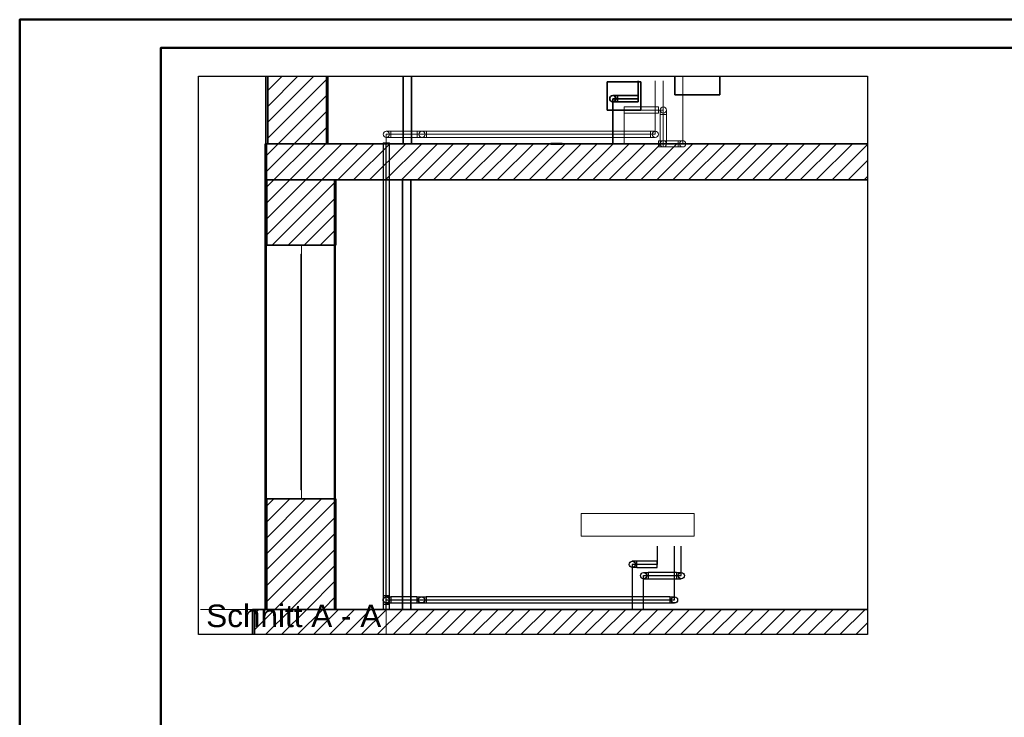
# Model space of a CAD drawing. Extents: x -132 to 668, y -61 to 533.
# Tile 85 of 256: x -132 to 43, y 409 to 533. Entities that reach past the tile are written whole.
import ezdxf
from ezdxf.lldxf.tags import DXFTag

# ---------------------------------------------------------------- set-up
doc = ezdxf.new("R2010")
doc.units = 0
doc.layers.get('0').update_dxf_attribs({"lineweight": 5})
for name, color, linetype, lineweight in [('5_EG-AUSBAU', 7, 'Continuous', 25), ('5_EG-BESTAND', 7, 'Continuous', 25), ('5_EG-DURCHBRÜCHE', 7, 'Continuous', 25), ('5_EG-HLSE', 7, 'Continuous', 25), ('5_EG-NEU', 7, 'Continuous', 25), ('5_EG-WANDFLÄCHENMATERIAL', 7, 'Continuous', 25)]:
    doc.layers.add(name, color=color, linetype=linetype, lineweight=lineweight)
doc.layers.add('_3d_View_', color=7, linetype='Continuous')
for name, color, linetype, lineweight, true_color in [('A_Aussenwand', 3, 'Continuous', 35, 0x00ff00), ('A_Aussenwand-A07AMLQU1N', 3, 'Continuous', 35, 0x00ff00), ('A_Fenster_3D', 9, 'Continuous', 18, 0x808080), ('A_Geschossdecke', 7, 'Continuous', 35, 0x008080), ('A_Geschossdecke-A07AMLQV1N', 7, 'Continuous', 35, 0x008080), ('A_Innenwand', 7, 'Continuous', 35, 0x80ff80), ('A_Wand_allgemein-A07AMLQK1N', 3, 'Continuous', 35, 0x00ff00), ('Rahmen', 7, 'Continuous', 35, 0x009900), ('S_Kaltwasser-A07AMLQJ1N', 7, 'Continuous', 18, 0x006000), ('S_Kaltwasser-A07AMLQN1N', 7, 'Continuous', 18, 0x006000), ('S_Kaltwasser-EG', 7, 'Continuous', 25, 0x005e00), ('S_Warmwasser-A07AMLQH1N', 1, 'fein_strichliert-A07AMLQI1N', 35, 0xff0000), ('S_Warmwasser-EG', 1, 'Continuous', 30, 0xff0000), ('X_Geometrie-A07AMLQF1N', 3, 'Continuous', 50, 0x00ff00), ('X_Schnittangaben', 7, 'Continuous', 25, 0xc0c0c0)]:
    doc.layers.add(name, color=color, linetype=linetype, lineweight=lineweight, true_color=true_color)
doc.layers.add('S_Einrichtung', color=7, linetype='Continuous', lineweight=13, true_color=0x9dff9d, plot=False)
doc.layers.add('S_Einrichtung-A07AMLQG1N', color=7, linetype='Continuous', lineweight=35, true_color=0x9dff9d, plot=False)
doc.styles.get("Standard").update_dxf_attribs({"font": 'arial.ttf'})
tags = doc.linetypes.add('ALL_S14', pattern=[0.002, 0.001, -0.001]).pattern_tags.tags
tags[6:7] = [DXFTag(74, 4), DXFTag(75, 0), DXFTag(340, '0'), DXFTag(46, 1.0), DXFTag(50, 0.0), DXFTag(44, 0.0), DXFTag(45, 0.0)]
tags[4:5] = [DXFTag(74, 4), DXFTag(75, 0), DXFTag(340, '0'), DXFTag(46, 1.0), DXFTag(50, 0.0), DXFTag(44, 0.0), DXFTag(45, 0.0)]
tags = doc.linetypes.add('fein_strichliert-A07AMLQI1N', pattern=[4, 1, -2, 1]).pattern_tags.tags
tags[8:9] = [DXFTag(74, 4), DXFTag(75, 0), DXFTag(340, '0'), DXFTag(46, 0.0), DXFTag(50, 0.0), DXFTag(44, 0.0), DXFTag(45, 0.0)]
tags[6:7] = [DXFTag(74, 4), DXFTag(75, 0), DXFTag(340, '0'), DXFTag(46, 0.0), DXFTag(50, 0.0), DXFTag(44, 0.0), DXFTag(45, 0.0)]
tags[4:5] = [DXFTag(74, 4), DXFTag(75, 0), DXFTag(340, '0'), DXFTag(46, 0.0), DXFTag(50, 0.0), DXFTag(44, 0.0), DXFTag(45, 0.0)]
tags = doc.linetypes.add('PUNKT2_S9', pattern=[0.0005, 0, -0.0005]).pattern_tags.tags
tags[6:7] = [DXFTag(74, 4), DXFTag(75, 0), DXFTag(340, '0'), DXFTag(46, 1.0), DXFTag(50, 0.0), DXFTag(44, 0.0), DXFTag(45, 0.0)]
tags[4:5] = [DXFTag(74, 4), DXFTag(75, 0), DXFTag(340, '0'), DXFTag(46, 1.0), DXFTag(50, 0.0), DXFTag(44, 0.0), DXFTag(45, 0.0)]
tags = doc.linetypes.add('STRICHPUNKT2', pattern=[12.7, 6.35, -3.175, 0, -3.175]).pattern_tags.tags
tags[10:11] = [DXFTag(74, 4), DXFTag(75, 0), DXFTag(340, '0'), DXFTag(46, 0.0), DXFTag(50, 0.0), DXFTag(44, 0.0), DXFTag(45, 0.0)]
tags[8:9] = [DXFTag(74, 4), DXFTag(75, 0), DXFTag(340, '0'), DXFTag(46, 0.0), DXFTag(50, 0.0), DXFTag(44, 0.0), DXFTag(45, 0.0)]
tags[6:7] = [DXFTag(74, 4), DXFTag(75, 0), DXFTag(340, '0'), DXFTag(46, 0.0), DXFTag(50, 0.0), DXFTag(44, 0.0), DXFTag(45, 0.0)]
tags[4:5] = [DXFTag(74, 4), DXFTag(75, 0), DXFTag(340, '0'), DXFTag(46, 0.0), DXFTag(50, 0.0), DXFTag(44, 0.0), DXFTag(45, 0.0)]
tags = doc.linetypes.add('VERDECKT2_S2', pattern=[0.0027, 0.002, -0.0007]).pattern_tags.tags
tags[6:7] = [DXFTag(74, 4), DXFTag(75, 0), DXFTag(340, '0'), DXFTag(46, 1.0), DXFTag(50, 0.0), DXFTag(44, 0.0), DXFTag(45, 0.0)]
tags[4:5] = [DXFTag(74, 4), DXFTag(75, 0), DXFTag(340, '0'), DXFTag(46, 1.0), DXFTag(50, 0.0), DXFTag(44, 0.0), DXFTag(45, 0.0)]

# ---------------------------------------------------------------- blocks, each defined once
blk = doc.blocks.new('Schnitt-A07AMLO21N', base_point=(-98.53, 198.69))
at = {"color": 0, "linetype": 'ByBlock', "lineweight": -2, "ltscale": 0.25, "insert": (-98.53, 429.29), "char_height": 4, "attachment_point": 1}
blk.add_mtext('{\\fArial;Schnitt A - A}', dxfattribs=at)
blk = doc.blocks.new('Referenz-A07AMLQD1N', base_point=(-99.52, 428.42))
at = {"layer": '5_EG-AUSBAU', "color": 0, "lineweight": 13}
for p, q in [((-74.76, 428.42), (-81.83, 428.42)), ((-81.83, 428.42), (-81.68, 428.42)), ((-74.76, 428.42), (-74.59, 428.42)), ((-74.76, 428.42), (-74.76, 428.42)), ((14.64, 428.42), (-74.74, 428.42)), ((-53.76, 428.42), (-62.23, 428.42)), ((-32.02, 428.42), (-53.76, 428.42)), ((-53.76, 428.42), (-53.76, 428.42)), ((-32.02, 428.42), (-53.76, 428.42)), ((18.75, 428.42), (-32.02, 428.42)), ((-32.02, 428.42), (-32.02, 428.42)), ((-32.02, 428.42), (-32.02, 428.42)), ((14.64, 428.42), (14.64, 428.42))]:
    blk.add_line(p, q, dxfattribs=at)
at = {"layer": '5_EG-AUSBAU', "color": 0, "linetype": 'VERDECKT2_S2', "lineweight": -2, "ltscale": 0.25}
for p, q in [((-58.33, 428.42), (-63.38, 428.42)), ((-63.38, 428.42), (-63.38, 428.42)), ((-63.38, 428.42), (-58.33, 428.42)), ((-58.33, 428.42), (-58.33, 428.42))]:
    blk.add_line(p, q, dxfattribs=at)
at = {"layer": '5_EG-BESTAND', "color": 0, "linetype": 'PUNKT2_S9', "lineweight": 13, "ltscale": 0.13}
for p, q in [((-99.52, 428.42), (-99.52, 428.42)), ((-99.52, 428.42), (18.75, 428.42)), ((-75.55, 428.42), (-75.69, 428.42)), ((-31.02, 428.42), (-54.76, 428.42))]:
    blk.add_line(p, q, dxfattribs=at)
at = {"layer": '5_EG-BESTAND', "color": 0, "lineweight": 35}
for p, q in [((-80.46, 428.42), (-88.91, 428.42)), ((-88.91, 428.42), (-88.9, 428.42)), ((-88.9, 428.42), (-88.91, 428.42)), ((-88.91, 428.42), (-88.86, 428.42)), ((-88.86, 428.42), (-88.03, 428.42)), ((-88.73, 428.42), (-88.75, 428.42)), ((-88.75, 428.42), (-84.02, 428.42)), ((-84, 428.42), (-88.73, 428.42)), ((-88.03, 428.42), (-87.93, 428.42)), ((-87.93, 428.42), (-87.93, 428.42)), ((-87.93, 428.42), (-87.93, 428.42)), ((-87.93, 428.42), (-84.02, 428.42)), ((-84.02, 428.42), (-84, 428.42)), ((-84.02, 428.42), (-84, 428.42)), ((-84, 428.42), (-83.05, 428.42)), ((-83.05, 428.42), (-75.69, 428.42)), ((18.75, 428.42), (-80.46, 428.42)), ((-80.46, 428.42), (-80.46, 428.42)), ((-75.69, 428.42), (-75.77, 428.42)), ((-75.76, 428.42), (-75.76, 428.42)), ((-75.76, 428.42), (-54.76, 428.42)), ((-75.69, 428.42), (-75.69, 428.42)), ((-54.76, 428.42), (-54.76, 428.42)), ((-54.76, 428.42), (-31.02, 428.42)), ((-31.02, 428.42), (-31.02, 428.42)), ((-31.02, 428.42), (18.75, 428.42))]:
    blk.add_line(p, q, dxfattribs=at)
at = {"layer": '5_EG-BESTAND', "color": 0, "lineweight": 13}
blk.add_line((-88.58, 428.42), (-88.73, 428.42), dxfattribs=at)
at = {"layer": '5_EG-DURCHBRÜCHE', "color": 0, "lineweight": 18}
for p, q in [((18.75, 428.42), (16.05, 428.42)), ((16.05, 428.42), (16.05, 428.42)), ((16.05, 428.42), (18.75, 428.42))]:
    blk.add_line(p, q, dxfattribs=at)
at = {"layer": '5_EG-HLSE', "color": 0, "lineweight": 18}
for p, q in [((-84.27, 428.42), (-87.4, 428.42)), ((-87.4, 428.42), (-87.4, 428.42)), ((-87.4, 428.42), (-84.27, 428.42)), ((-84.27, 428.42), (-84.27, 428.42))]:
    blk.add_line(p, q, dxfattribs=at)
at = {"layer": '5_EG-HLSE', "color": 0, "lineweight": 13}
for p, q in [((-81.22, 428.42), (-83.42, 428.42)), ((-32.02, 428.42), (-32.02, 428.42)), ((-32.02, 428.42), (-12.02, 428.42)), ((-12.02, 428.42), (-32.02, 428.42)), ((-31.02, 428.42), (-31.02, 428.42)), ((-25.02, 428.42), (-31.02, 428.42)), ((-31.02, 428.42), (-25.02, 428.42)), ((-25.02, 428.42), (-25.02, 428.42)), ((-24.02, 428.42), (-24.02, 428.42)), ((-18.02, 428.42), (-24.02, 428.42)), ((-24.02, 428.42), (-18.02, 428.42)), ((-18.02, 428.42), (-18.02, 428.42)), ((-17.02, 428.42), (-13.02, 428.42)), ((-17.02, 428.42), (-13.02, 428.42)), ((-17.02, 428.42), (-13.02, 428.42)), ((-17.02, 428.42), (-13.02, 428.42)), ((-17.02, 428.42), (-13.02, 428.42)), ((-12.02, 428.42), (-12.02, 428.42)), ((18.75, 428.42), (14.64, 428.42)), ((14.64, 428.42), (14.64, 428.42)), ((14.64, 428.42), (18.75, 428.42))]:
    blk.add_line(p, q, dxfattribs=at)
at = {"layer": '5_EG-HLSE', "color": 0, "linetype": 'ALL_S14', "lineweight": 13, "ltscale": 0.13}
for p, q in [((-79.54, 428.42), (-77.54, 428.42)), ((-79.54, 428.42), (-79.54, 428.42)), ((-79.54, 428.42), (-79.54, 428.42)), ((-77.54, 428.42), (-77.54, 428.42)), ((-77.54, 428.42), (-77.54, 428.42))]:
    blk.add_line(p, q, dxfattribs=at)
at = {"layer": '5_EG-NEU', "color": 0, "lineweight": 13}
for p, q in [((-83.99, 428.42), (-84, 428.42)), ((-84, 428.42), (-82.84, 428.42)), ((-83.86, 428.42), (-83.99, 428.42)), ((-83.99, 428.42), (-82.83, 428.42)), ((-82.83, 428.42), (-83.99, 428.42)), ((-83.92, 428.42), (-82.76, 428.42)), ((-83.92, 428.42), (-82.76, 428.42)), ((-83.91, 428.42), (-82.75, 428.42)), ((-83.34, 428.42), (-83.41, 428.42)), ((-83.28, 428.42), (-83.33, 428.42)), ((-82.84, 428.42), (-82.83, 428.42)), ((-82.83, 428.42), (-82.7, 428.42)), ((-82.7, 428.42), (-82.83, 428.42)), ((-75.73, 428.42), (-63.73, 428.42)), ((-75.73, 428.42), (-62.23, 428.42)), ((-63.73, 428.42), (-63.73, 428.42)), ((-62.23, 428.42), (-62.23, 428.42))]:
    blk.add_line(p, q, dxfattribs=at)
at = {"layer": '5_EG-WANDFLÄCHENMATERIAL', "color": 0, "lineweight": 18}
for p, q in [((-7.02, 428.42), (-10.31, 428.42)), ((-10.31, 428.42), (-10.31, 428.42)), ((-10.31, 428.42), (-7.02, 428.42)), ((-4.88, 428.42), (-7.82, 428.42)), ((-6.35, 428.42), (-7.82, 428.42)), ((-7.02, 428.42), (-7.02, 428.42)), ((-6.35, 428.42), (-4.88, 428.42)), ((-2.34, 428.42), (-6, 428.42)), ((-6, 428.42), (-6, 428.42)), ((-6, 428.42), (-2.34, 428.42)), ((-2.34, 428.42), (-2.34, 428.42))]:
    blk.add_line(p, q, dxfattribs=at)
blk = doc.blocks.new('Referenz-A07AMLQL1N', base_point=(-77.08, 510.47))
at = {"layer": 'A_Wand_allgemein-A07AMLQK1N', "linetype": 'ByBlock', "ltscale": 0.35}
for p, q in [((-77.08, 523.04), (-77.08, 511.02)), ((-77.08, 523.04), (-77.08, 511.02)), ((-63.62, 511.02), (-63.62, 523.04)), ((-63.62, 523.04), (-63.62, 511.02)), ((-63.62, 511.02), (-63.62, 523.04)), ((-62.12, 511.02), (-62.12, 523.04)), ((-62.12, 523.04), (-62.12, 511.02)), ((-62.12, 511.02), (-62.12, 523.04)), ((-77.08, 511.02), (-63.62, 511.02)), ((-77.08, 511.02), (-62.12, 511.02)), ((-77.08, 511.02), (-77.08, 511.02)), ((-63.62, 511.02), (-63.62, 511.02)), ((-62.12, 511.02), (-63.62, 511.02)), ((-62.12, 511.02), (-62.12, 511.02))]:
    blk.add_line(p, q, dxfattribs=at)
at = {"layer": 'S_Einrichtung-A07AMLQG1N', "linetype": 'Continuous', "ltscale": 0.35}
for p, q in [((-21.43, 522.02), (-27.43, 522.02)), ((-21.43, 522.02), (-27.43, 522.02)), ((-27.43, 517.02), (-27.43, 522.02)), ((-27.43, 522.02), (-27.43, 522.02)), ((-27.43, 522.02), (-27.43, 517.02)), ((-21.43, 517.02), (-21.43, 522.02)), ((-21.43, 522.02), (-21.43, 522.02)), ((-21.43, 522.02), (-21.43, 517.02)), ((-15.43, 519.72), (-15.43, 523.04)), ((-15.43, 523.04), (-15.43, 519.72)), ((-7.43, 519.72), (-7.43, 523.04)), ((-7.43, 523.04), (-7.43, 519.72)), ((-7.43, 519.72), (-15.43, 519.72)), ((-7.43, 519.72), (-15.43, 519.72)), ((-15.43, 519.72), (-15.43, 519.72)), ((-7.43, 519.72), (-7.43, 519.72)), ((-21.43, 517.02), (-27.43, 517.02)), ((-21.43, 517.02), (-27.43, 517.02)), ((-27.43, 517.02), (-27.43, 517.02)), ((-21.43, 517.02), (-21.43, 517.02))]:
    blk.add_line(p, q, dxfattribs=at)
at = {"layer": 'S_Kaltwasser-A07AMLQJ1N', "linetype": 'Continuous', "ltscale": 0.18}
for p, q in [((-18.9, 512.72), (-18.9, 522.22)), ((-17.48, 511.02), (-17.48, 522.22)), ((-14.03, 523.04), (-14.03, 511.02)), ((-24.43, 511.02), (-24.43, 517.02)), ((-24.43, 517.02), (-17.48, 517.02)), ((-17.48, 517.02), (-17.48, 511.02)), ((-66.6, 511.02), (-66.6, 512.72)), ((-66.6, 512.72), (-66.6, 512.72)), ((-66.6, 512.72), (-60.26, 512.72)), ((-60.26, 512.72), (-60.26, 512.72)), ((-60.26, 512.72), (-18.9, 512.72)), ((-18.9, 512.72), (-18.9, 512.72)), ((-17.48, 511.02), (-17.48, 511.02)), ((-14.03, 511.02), (-17.48, 511.02)), ((-17.48, 511.02), (-17.48, 511.02)), ((-14.03, 511.02), (-14.03, 511.02))]:
    blk.add_line(p, q, dxfattribs=at)
at = {"layer": 'S_Kaltwasser-A07AMLQJ1N'}
for p, q in [((-18.3, 517.57), (-24.43, 517.57)), ((-24.43, 517.57), (-24.43, 517.25)), ((-24.43, 517.25), (-24.43, 516.79)), ((-24.43, 516.79), (-24.43, 516.47)), ((-18.3, 517.57), (-18.3, 517.25)), ((-18.3, 517.25), (-18.3, 516.79)), ((-18.3, 516.79), (-18.3, 516.47)), ((-18.03, 517.02), (-18.03, 516.99)), ((-18.03, 516.99), (-18.03, 516.91)), ((-18.03, 516.91), (-18.03, 516.78)), ((-16.93, 517.02), (-16.93, 516.99)), ((-16.93, 516.99), (-16.93, 516.91)), ((-16.93, 516.91), (-16.93, 516.78)), ((-24.43, 516.47), (-18.3, 516.47)), ((-18.03, 516.78), (-18.03, 516.61)), ((-18.03, 516.61), (-18.03, 516.41)), ((-18.03, 516.41), (-18.03, 516.2)), ((-16.93, 516.2), (-18.03, 516.2)), ((-18.03, 516.2), (-18.03, 511.02)), ((-17.71, 516.2), (-18.03, 516.2)), ((-17.25, 516.2), (-17.71, 516.2)), ((-16.93, 516.2), (-17.25, 516.2)), ((-16.93, 516.78), (-16.93, 516.61)), ((-16.93, 516.61), (-16.93, 516.41)), ((-16.93, 516.41), (-16.93, 516.2)), ((-16.93, 511.02), (-16.93, 516.2)), ((-66.6, 513.27), (-66.57, 513.27)), ((-66.6, 512.17), (-66.57, 512.17)), ((-66.57, 513.27), (-66.49, 513.27)), ((-66.57, 512.17), (-66.49, 512.17)), ((-66.49, 513.27), (-66.36, 513.27)), ((-66.49, 512.17), (-66.36, 512.17)), ((-66.36, 513.27), (-66.18, 513.27)), ((-66.36, 512.17), (-66.18, 512.17)), ((-66.18, 513.27), (-65.99, 513.27)), ((-66.18, 512.17), (-65.99, 512.17)), ((-65.99, 513.27), (-65.77, 513.27)), ((-65.99, 512.17), (-65.77, 512.17)), ((-61.09, 513.27), (-65.77, 513.27)), ((-65.77, 513.27), (-65.77, 512.95)), ((-65.77, 513.27), (-65.77, 512.17)), ((-65.77, 512.95), (-65.77, 512.49)), ((-65.77, 512.49), (-65.77, 512.17)), ((-65.77, 512.17), (-61.09, 512.17)), ((-61.09, 513.27), (-61.09, 512.95)), ((-61.09, 513.27), (-61.09, 512.17)), ((-61.09, 513.27), (-60.88, 513.27)), ((-61.09, 512.95), (-61.09, 512.49)), ((-61.09, 512.49), (-61.09, 512.17)), ((-61.09, 512.17), (-60.88, 512.17)), ((-60.88, 513.27), (-60.68, 513.27)), ((-60.88, 512.17), (-60.68, 512.17)), ((-60.68, 513.27), (-60.51, 513.27)), ((-60.68, 512.17), (-60.51, 512.17)), ((-60.51, 513.27), (-60.38, 513.27)), ((-60.51, 512.17), (-60.38, 512.17)), ((-60.38, 513.27), (-60.29, 513.27)), ((-60.38, 512.17), (-60.29, 512.17)), ((-60.29, 513.27), (-60.26, 513.27)), ((-60.29, 512.17), (-60.26, 512.17)), ((-60.26, 513.27), (-60.24, 513.27)), ((-60.26, 512.17), (-60.24, 512.17)), ((-60.24, 513.27), (-60.15, 513.27)), ((-60.24, 512.17), (-60.15, 512.17)), ((-60.15, 513.27), (-60.02, 513.27)), ((-60.15, 512.17), (-60.02, 512.17)), ((-60.02, 513.27), (-59.85, 513.27)), ((-60.02, 512.17), (-59.85, 512.17)), ((-59.85, 513.27), (-59.65, 513.27)), ((-59.85, 512.17), (-59.65, 512.17)), ((-59.65, 513.27), (-59.44, 513.27)), ((-59.65, 512.17), (-59.44, 512.17)), ((-19.72, 513.27), (-59.44, 513.27)), ((-59.44, 513.27), (-59.44, 512.95)), ((-59.44, 513.27), (-59.44, 512.17)), ((-59.44, 512.95), (-59.44, 512.49)), ((-59.44, 512.49), (-59.44, 512.17)), ((-59.44, 512.17), (-19.72, 512.17)), ((-19.72, 513.27), (-19.72, 512.95)), ((-19.72, 513.27), (-19.72, 512.17)), ((-19.72, 513.27), (-19.51, 513.27)), ((-19.72, 512.95), (-19.72, 512.49)), ((-19.72, 512.49), (-19.72, 512.17)), ((-19.72, 512.17), (-19.51, 512.17)), ((-19.51, 513.27), (-19.31, 513.27)), ((-19.51, 512.17), (-19.31, 512.17)), ((-19.31, 513.27), (-19.14, 513.27)), ((-19.31, 512.17), (-19.14, 512.17)), ((-19.14, 513.27), (-19.01, 513.27)), ((-19.14, 512.17), (-19.01, 512.17)), ((-19.01, 513.27), (-18.93, 513.27)), ((-19.01, 512.17), (-18.93, 512.17)), ((-18.93, 513.27), (-18.9, 513.27)), ((-18.93, 512.17), (-18.9, 512.17)), ((-18.3, 511.57), (-18.3, 510.47)), ((-18.3, 511.57), (-18.09, 511.57)), ((-18.09, 511.57), (-17.89, 511.57)), ((-17.89, 511.57), (-17.72, 511.57)), ((-17.72, 511.57), (-17.59, 511.57)), ((-17.59, 511.57), (-17.51, 511.57)), ((-17.51, 511.57), (-17.48, 511.57)), ((-14.85, 511.57), (-17.48, 511.57)), ((-17.48, 511.25), (-17.48, 511.57)), ((-14.85, 510.47), (-14.85, 511.57)), ((-14.64, 511.57), (-14.85, 511.57)), ((-14.85, 511.25), (-14.85, 511.57)), ((-14.44, 511.57), (-14.64, 511.57)), ((-14.27, 511.57), (-14.44, 511.57)), ((-14.14, 511.57), (-14.27, 511.57)), ((-14.06, 511.57), (-14.14, 511.57)), ((-14.03, 511.57), (-14.06, 511.57)), ((-18.3, 510.47), (-18.09, 510.47)), ((-18.09, 510.47), (-17.89, 510.47)), ((-17.71, 511.02), (-18.03, 511.02)), ((-17.89, 510.47), (-17.72, 510.47)), ((-17.72, 510.47), (-17.59, 510.47)), ((-17.25, 511.02), (-17.71, 511.02)), ((-17.59, 510.47), (-17.51, 510.47)), ((-17.51, 510.47), (-17.48, 510.47)), ((-17.48, 510.79), (-17.48, 511.25)), ((-17.48, 510.47), (-17.48, 510.79)), ((-17.48, 510.47), (-14.85, 510.47)), ((-16.93, 511.02), (-17.25, 511.02)), ((-14.85, 510.79), (-14.85, 511.25)), ((-14.85, 510.47), (-14.85, 510.79)), ((-14.64, 510.47), (-14.85, 510.47)), ((-14.44, 510.47), (-14.64, 510.47)), ((-14.27, 510.47), (-14.44, 510.47)), ((-14.14, 510.47), (-14.27, 510.47)), ((-14.06, 510.47), (-14.14, 510.47)), ((-14.03, 510.47), (-14.06, 510.47))]:
    blk.add_line(p, q, dxfattribs=at)
for centre in [(-17.48, 517.02), (-66.6, 512.72), (-66.6, 512.72), (-60.26, 512.72), (-60.26, 512.72), (-18.9, 512.72), (-18.9, 512.72), (-17.48, 511.02), (-17.48, 511.02), (-14.03, 511.02), (-14.03, 511.02)]:
    blk.add_circle(centre, 0.55, dxfattribs=at)
at = {"layer": 'S_Warmwasser-A07AMLQH1N', "linetype": 'fein_strichliert-A07AMLQI1N', "ltscale": 0.35}
for p, q in [((-21.96, 522.22), (-21.96, 519.02)), ((-21.96, 519.02), (-26.43, 519.02)), ((-26.43, 519.02), (-26.43, 519.02)), ((-26.43, 519.02), (-26.43, 511.02))]:
    blk.add_line(p, q, dxfattribs=at)
at = {"layer": 'S_Warmwasser-A07AMLQH1N', "linetype": 'Continuous', "ltscale": 0.35}
for p, q in [((-26.4, 519.57), (-26.43, 519.57)), ((-26.32, 519.57), (-26.4, 519.57)), ((-26.19, 519.57), (-26.32, 519.57)), ((-26.02, 519.57), (-26.19, 519.57)), ((-25.82, 519.57), (-26.02, 519.57)), ((-25.6, 519.57), (-25.82, 519.57)), ((-25.6, 518.47), (-25.6, 519.57)), ((-21.96, 519.57), (-25.6, 519.57)), ((-25.6, 519.25), (-25.6, 519.57)), ((-25.6, 518.79), (-25.6, 519.25)), ((-25.6, 518.47), (-25.6, 518.79)), ((-21.96, 519.25), (-21.96, 519.57)), ((-21.96, 518.79), (-21.96, 519.25)), ((-21.96, 518.47), (-21.96, 518.79)), ((-26.4, 518.47), (-26.43, 518.47)), ((-26.32, 518.47), (-26.4, 518.47)), ((-26.19, 518.47), (-26.32, 518.47)), ((-26.02, 518.47), (-26.19, 518.47)), ((-25.82, 518.47), (-26.02, 518.47)), ((-25.6, 518.47), (-25.82, 518.47)), ((-25.6, 518.47), (-21.96, 518.47))]:
    blk.add_line(p, q, dxfattribs=at)
blk.add_circle((-26.43, 519.02), 0.55, dxfattribs=at)
blk.add_circle((-26.43, 519.02), 0.55, dxfattribs=at)
at = {"layer": 'X_Geometrie-A07AMLQF1N', "linetype": 'Continuous', "ltscale": 0.5}
blk.add_line((-35.43, 511.02), (-37.43, 511.02), dxfattribs=at)
blk = doc.blocks.new('Referenz-A07AMLQO1N', base_point=(-66.6, 423.95))
at = {"layer": 'S_Kaltwasser-A07AMLQN1N', "linetype": 'Continuous', "ltscale": 0.18}
blk.add_line((-66.6, 423.95), (-66.6, 428.42), dxfattribs=at)
blk = doc.blocks.new('Referenz-A07AMLQQ1N', base_point=(-87.93, 511.02))
at = {"layer": 'A_Aussenwand', "color": 0, "linetype": 'ByBlock', "ltscale": 0.35}
for p, q in [((-87.93, 511.02), (-87.93, 523.04)), ((-87.93, 523.04), (-87.93, 511.02)), ((-87.62, 523.04), (-87.62, 511.02)), ((-77.19, 511.02), (-77.19, 523.04)), ((-77.19, 523.04), (-77.19, 511.02)), ((-76.96, 523.04), (-76.96, 511.02)), ((18.75, 511.02), (-87.93, 511.02)), ((-87.93, 511.02), (-87.75, 511.02)), ((-87.75, 511.02), (-87.62, 511.02)), ((-87.62, 511.02), (-76.96, 511.02)), ((18.75, 511.02), (-77.19, 511.02)), ((-77.19, 511.02), (-77.09, 511.02)), ((-77.09, 511.02), (-76.96, 511.02))]:
    blk.add_line(p, q, dxfattribs=at)
at = {"layer": 'A_Aussenwand', "color": 0, "linetype": 'ByBlock', "lineweight": 18, "ltscale": 0.18}
for p, q in [((-87.62, 514.84), (-79.42, 523.04)), ((-87.62, 517.67), (-82.25, 523.04)), ((-87.62, 520.49), (-85.07, 523.04)), ((-87.62, 512.01), (-76.96, 522.67)), ((-85.78, 511.02), (-76.96, 519.84)), ((-82.95, 511.02), (-76.96, 517.01)), ((-80.12, 511.02), (-76.96, 514.18)), ((-77.29, 511.02), (-76.96, 511.36))]:
    blk.add_line(p, q, dxfattribs=at)
blk = doc.blocks.new('Referenz-A07AMLQS1N', base_point=(-90.29, 423.95))
at = {"layer": 'A_Geschossdecke', "color": 0, "linetype": 'ByBlock', "ltscale": 0.35}
for p, q in [((-90.29, 423.95), (-90.29, 428.42)), ((-89.96, 428.42), (-90.29, 428.42)), ((-90.29, 428.42), (18.75, 428.42)), ((-89.96, 428.42), (-89.96, 423.95)), ((-89.96, 428.42), (18.75, 428.42))]:
    blk.add_line(p, q, dxfattribs=at)
at = {"layer": 'A_Geschossdecke', "color": 0, "linetype": 'ByBlock', "lineweight": 18, "ltscale": 0.18}
for p, q in [((-89.96, 424.81), (-86.35, 428.42)), ((-89.96, 427.64), (-89.18, 428.42)), ((-87.99, 423.95), (-83.52, 428.42)), ((-85.16, 423.95), (-80.7, 428.42)), ((-82.34, 423.95), (-77.87, 428.42)), ((-79.51, 423.95), (-75.04, 428.42)), ((-76.68, 423.95), (-72.21, 428.42)), ((-73.85, 423.95), (-69.38, 428.42)), ((-71.02, 423.95), (-66.55, 428.42)), ((-68.19, 423.95), (-63.72, 428.42)), ((-65.36, 423.95), (-60.9, 428.42)), ((-62.54, 423.95), (-58.07, 428.42)), ((-59.71, 423.95), (-55.24, 428.42)), ((-56.88, 423.95), (-52.41, 428.42)), ((-54.05, 423.95), (-49.58, 428.42)), ((-51.22, 423.95), (-46.75, 428.42)), ((-48.39, 423.95), (-43.93, 428.42)), ((-45.57, 423.95), (-41.1, 428.42)), ((-42.74, 423.95), (-38.27, 428.42)), ((-39.91, 423.95), (-35.44, 428.42)), ((-37.08, 423.95), (-32.61, 428.42)), ((-34.25, 423.95), (-29.78, 428.42)), ((-31.42, 423.95), (-26.95, 428.42)), ((-28.6, 423.95), (-24.13, 428.42)), ((-25.77, 423.95), (-21.3, 428.42)), ((-22.94, 423.95), (-18.47, 428.42)), ((-20.11, 423.95), (-15.64, 428.42)), ((-17.28, 423.95), (-12.81, 428.42)), ((-14.45, 423.95), (-9.98, 428.42)), ((-11.62, 423.95), (-7.16, 428.42)), ((-8.8, 423.95), (-4.33, 428.42)), ((-5.97, 423.95), (-1.5, 428.42)), ((-3.14, 423.95), (1.33, 428.42)), ((-0.31, 423.95), (4.16, 428.42)), ((2.52, 423.95), (6.99, 428.42)), ((5.35, 423.95), (9.81, 428.42)), ((8.17, 423.95), (12.64, 428.42)), ((11, 423.95), (15.47, 428.42)), ((13.83, 423.95), (18.3, 428.42)), ((16.66, 423.95), (18.75, 426.04))]:
    blk.add_line(p, q, dxfattribs=at)
blk = doc.blocks.new('Referenz-A07AMLQW1N', base_point=(-88.08, 428.42))
at = {"layer": 'A_Aussenwand-A07AMLQU1N', "color": 0, "linetype": 'ByBlock', "ltscale": 0.35}
for p, q in [((-87.9, 504.62), (-88.08, 504.62)), ((-88.08, 504.62), (-88.08, 428.42)), ((-88.08, 428.42), (-88.08, 504.62)), ((-88.08, 504.62), (18.75, 504.62)), ((-87.76, 504.62), (-87.9, 504.62)), ((-87.76, 504.62), (-87.76, 493.02)), ((-87.76, 504.62), (-75.52, 504.62)), ((-75.66, 504.62), (-75.75, 504.62)), ((-75.75, 504.62), (-75.75, 428.42)), ((-75.75, 428.42), (-75.75, 504.62)), ((-75.75, 504.62), (18.75, 504.62)), ((-75.52, 504.62), (-75.66, 504.62)), ((-75.52, 504.62), (-75.52, 493.02)), ((-87.9, 493.02), (-87.9, 448.02)), ((-87.76, 493.02), (-87.9, 493.02)), ((-87.9, 493.02), (-75.66, 493.02)), ((-87.76, 493.02), (-75.52, 493.02)), ((-75.66, 448.02), (-75.66, 493.02)), ((-75.66, 493.02), (-75.52, 493.02)), ((-87.9, 448.02), (-87.76, 448.02)), ((-87.9, 448.02), (-75.66, 448.02)), ((-75.52, 448.02), (-87.76, 448.02)), ((-87.76, 448.02), (-87.76, 428.42)), ((-75.52, 448.02), (-75.66, 448.02)), ((-75.52, 448.02), (-75.52, 428.42)), ((-88.08, 428.42), (-87.9, 428.42)), ((18.75, 428.42), (-88.08, 428.42)), ((-87.9, 428.42), (-87.76, 428.42)), ((-87.76, 428.42), (-75.52, 428.42)), ((-75.75, 428.42), (-75.66, 428.42)), ((18.75, 428.42), (-75.75, 428.42)), ((-75.66, 428.42), (-75.52, 428.42))]:
    blk.add_line(p, q, dxfattribs=at)
at = {"layer": 'A_Aussenwand-A07AMLQU1N', "color": 0, "linetype": 'ByBlock', "lineweight": 18, "ltscale": 0.18}
for p, q in [((-87.76, 494.89), (-78.03, 504.62)), ((-87.76, 497.72), (-80.86, 504.62)), ((-87.76, 500.55), (-83.69, 504.62)), ((-87.76, 503.38), (-86.52, 504.62)), ((-86.81, 493.02), (-75.52, 504.31)), ((-83.98, 493.02), (-75.52, 501.48)), ((-81.15, 493.02), (-75.52, 498.65)), ((-78.32, 493.02), (-75.52, 495.82)), ((-75.52, 492.99), (-75.52, 492.99)), ((-87.76, 492.07), (-87.76, 492.07)), ((-87.76, 489.24), (-87.76, 489.24)), ((-75.52, 490.16), (-75.52, 490.16)), ((-75.52, 487.33), (-75.52, 487.33)), ((-87.76, 486.41), (-87.76, 486.41)), ((-75.52, 484.51), (-75.52, 484.51)), ((-87.76, 483.58), (-87.76, 483.58)), ((-87.76, 480.75), (-87.76, 480.75)), ((-75.52, 481.68), (-75.52, 481.68)), ((-75.52, 478.85), (-75.52, 478.85)), ((-87.76, 477.92), (-87.76, 477.92)), ((-87.76, 475.09), (-87.76, 475.09)), ((-75.52, 476.02), (-75.52, 476.02)), ((-75.52, 473.19), (-75.52, 473.19)), ((-87.76, 472.27), (-87.76, 472.27)), ((-75.52, 470.36), (-75.52, 470.36)), ((-87.76, 469.44), (-87.76, 469.44)), ((-87.76, 466.61), (-87.76, 466.61)), ((-75.52, 467.53), (-75.52, 467.54)), ((-75.52, 464.71), (-75.52, 464.71)), ((-87.76, 463.78), (-87.76, 463.78)), ((-87.76, 460.95), (-87.76, 460.95)), ((-75.52, 461.88), (-75.52, 461.88)), ((-87.76, 458.12), (-87.76, 458.12)), ((-75.52, 459.05), (-75.52, 459.05)), ((-75.52, 456.22), (-75.52, 456.22)), ((-87.76, 455.3), (-87.76, 455.3)), ((-87.76, 452.47), (-87.76, 452.47)), ((-75.52, 453.39), (-75.52, 453.39)), ((-75.52, 450.56), (-75.52, 450.57)), ((-87.76, 449.64), (-87.76, 449.64)), ((-87.76, 438.33), (-78.07, 448.02)), ((-87.76, 441.15), (-80.89, 448.02)), ((-87.76, 443.98), (-83.72, 448.02)), ((-87.76, 446.81), (-86.55, 448.02)), ((-87.76, 435.5), (-75.52, 447.74)), ((-87.76, 432.67), (-75.52, 444.91)), ((-87.76, 429.84), (-75.52, 442.08)), ((-86.35, 428.42), (-75.52, 439.25)), ((-83.52, 428.42), (-75.52, 436.42)), ((-80.7, 428.42), (-75.52, 433.59)), ((-77.87, 428.42), (-75.52, 430.77))]:
    blk.add_line(p, q, dxfattribs=at)
at = {"layer": 'A_Fenster_3D', "color": 0, "linetype": 'Continuous', "ltscale": 0.18}
for p, q in [((-81.64, 491.59), (-81.64, 493.02)), ((-81.64, 491.42), (-81.77, 491.42)), ((-81.77, 491.42), (-81.77, 449.62)), ((-81.64, 491.42), (-81.64, 491.59)), ((-81.64, 491.42), (-81.64, 449.62)), ((-81.77, 449.62), (-81.64, 449.62)), ((-81.64, 449.62), (-81.64, 449.45)), ((-81.64, 448.02), (-81.64, 449.45))]:
    blk.add_line(p, q, dxfattribs=at)
at = {"layer": 'A_Geschossdecke-A07AMLQV1N', "color": 0, "linetype": 'ByBlock', "ltscale": 0.35}
for p, q in [((-88.08, 504.62), (-88.08, 511.02)), ((-87.86, 511.02), (-88.08, 511.02)), ((-88.08, 511.02), (18.75, 511.02)), ((-87.86, 511.02), (-87.86, 504.62)), ((-87.86, 511.02), (18.75, 511.02)), ((-87.86, 504.62), (-88.08, 504.62)), ((-88.08, 504.62), (18.75, 504.62)), ((-87.86, 504.62), (18.75, 504.62))]:
    blk.add_line(p, q, dxfattribs=at)
at = {"layer": 'A_Geschossdecke-A07AMLQV1N', "color": 0, "linetype": 'ByBlock', "lineweight": 18, "ltscale": 0.18}
for p, q in [((-87.86, 506.11), (-82.95, 511.02)), ((-87.86, 508.94), (-85.78, 511.02)), ((-86.52, 504.62), (-80.12, 511.02)), ((-83.69, 504.62), (-77.29, 511.02)), ((-80.86, 504.62), (-74.46, 511.02)), ((-78.03, 504.62), (-71.63, 511.02)), ((-75.21, 504.62), (-68.81, 511.02)), ((-72.38, 504.62), (-65.98, 511.02)), ((-69.55, 504.62), (-63.15, 511.02)), ((-66.72, 504.62), (-60.32, 511.02)), ((-63.89, 504.62), (-57.49, 511.02)), ((-61.06, 504.62), (-54.66, 511.02)), ((-58.24, 504.62), (-51.84, 511.02)), ((-55.41, 504.62), (-49.01, 511.02)), ((-52.58, 504.62), (-46.18, 511.02)), ((-49.75, 504.62), (-43.35, 511.02)), ((-46.92, 504.62), (-40.52, 511.02)), ((-44.09, 504.62), (-37.69, 511.02)), ((-41.26, 504.62), (-34.86, 511.02)), ((-38.44, 504.62), (-32.04, 511.02)), ((-35.61, 504.62), (-29.21, 511.02)), ((-32.78, 504.62), (-26.38, 511.02)), ((-29.95, 504.62), (-23.55, 511.02)), ((-27.12, 504.62), (-20.72, 511.02)), ((-24.29, 504.62), (-17.89, 511.02)), ((-21.47, 504.62), (-15.07, 511.02)), ((-18.64, 504.62), (-12.24, 511.02)), ((-15.81, 504.62), (-9.41, 511.02)), ((-12.98, 504.62), (-6.58, 511.02)), ((-10.15, 504.62), (-3.75, 511.02)), ((-7.32, 504.62), (-0.92, 511.02)), ((-4.5, 504.62), (1.9, 511.02)), ((-1.67, 504.62), (4.73, 511.02)), ((1.16, 504.62), (7.56, 511.02)), ((3.99, 504.62), (10.39, 511.02)), ((6.82, 504.62), (13.22, 511.02)), ((9.65, 504.62), (16.05, 511.02)), ((12.48, 504.62), (18.75, 510.89)), ((15.3, 504.62), (18.75, 508.06)), ((18.13, 504.62), (18.75, 505.24))]:
    blk.add_line(p, q, dxfattribs=at)
at = {"layer": 'A_Innenwand', "color": 0, "linetype": 'ByBlock', "ltscale": 0.35}
for p, q in [((-63.73, 504.62), (-75.72, 504.62)), ((-75.72, 504.62), (-75.72, 428.42)), ((-62.23, 504.62), (-75.71, 504.62)), ((-75.71, 504.62), (-75.71, 428.42)), ((-63.73, 428.42), (-63.73, 504.62)), ((-63.73, 504.62), (-63.73, 504.62)), ((-63.73, 504.62), (-63.73, 428.42)), ((-63.73, 428.42), (-63.73, 504.62)), ((-62.23, 428.42), (-62.23, 504.62)), ((-62.23, 504.62), (-62.23, 504.62)), ((-62.23, 504.62), (-62.23, 428.42)), ((-62.23, 428.42), (-62.23, 504.62)), ((-75.72, 428.42), (-63.73, 428.42)), ((-75.71, 428.42), (-62.23, 428.42)), ((-63.73, 428.42), (-63.73, 428.42)), ((-62.23, 428.42), (-62.23, 428.42))]:
    blk.add_line(p, q, dxfattribs=at)
blk = doc.blocks.new('Spüle-A07AMLQY1N', base_point=(-32.02, 441.42))
at = {"color": 0, "linetype": 'ByBlock', "lineweight": -2, "ltscale": 0.13}
for p, q in [((-12.02, 445.42), (-32.02, 445.42)), ((-32.02, 441.42), (-32.02, 445.42)), ((-12.02, 441.42), (-12.02, 445.42)), ((-12.02, 441.42), (-32.02, 441.42))]:
    blk.add_line(p, q, dxfattribs=at)
blk = doc.blocks.new('Sanpress INOX-A07AMLR01N', base_point=(-22.98, 428.42))
at = {"color": 0, "linetype": 'ByBlock', "lineweight": -2, "ltscale": 0.28}
for p, q in [((-18.55, 439.62), (-18.55, 436.42)), ((-18.55, 436.42), (-22.98, 436.42)), ((-22.98, 436.42), (-22.98, 428.42))]:
    blk.add_line(p, q, dxfattribs=at)
blk = doc.blocks.new('Steigleitung Sanitär-A07AMLR21N', base_point=(-66.6, 428.42))
at = {"color": 0, "linetype": 'ByBlock', "lineweight": -2, "ltscale": 0.25}
blk.add_line((-66.6, 428.42), (-66.6, 511.22), dxfattribs=at)
blk = doc.blocks.new('Sanpress INOX-A07AMLR41N', base_point=(-20.98, 428.42))
at = {"color": 0, "linetype": 'ByBlock', "lineweight": -2, "ltscale": 0.25}
for p, q in [((-14.29, 434.42), (-14.29, 439.62)), ((-20.98, 428.42), (-20.98, 434.42)), ((-20.98, 434.42), (-14.29, 434.42))]:
    blk.add_line(p, q, dxfattribs=at)
blk = doc.blocks.new('Sanpress INOX-A07AMLR61N', base_point=(-66.6, 430.12))
at = {"color": 0, "linetype": 'ByBlock', "lineweight": -2, "ltscale": 0.25}
for p, q in [((-15.49, 430.12), (-15.49, 439.62)), ((-66.6, 430.12), (-60.35, 430.12)), ((-60.35, 430.12), (-15.49, 430.12))]:
    blk.add_line(p, q, dxfattribs=at)
blk = doc.blocks.new('Geometrie-A07AMLR81N', base_point=(-67.15, 428.42))
at = {"layer": 'S_Kaltwasser-EG'}
for p, q in [((-67.15, 511.22), (-67.15, 430.89)), ((-67.15, 511.22), (-66.82, 511.22)), ((-66.82, 511.22), (-66.37, 511.22)), ((-66.37, 511.22), (-66.05, 511.22)), ((-66.05, 430.89), (-66.05, 511.22)), ((-20.98, 434.97), (-20.96, 434.97)), ((-20.96, 434.97), (-20.87, 434.97)), ((-20.87, 434.97), (-20.74, 434.97)), ((-20.74, 434.97), (-20.57, 434.97)), ((-20.57, 434.97), (-20.37, 434.97)), ((-20.37, 434.97), (-20.16, 434.97)), ((-20.16, 434.97), (-20.16, 433.87)), ((-15.11, 434.97), (-20.16, 434.97)), ((-20.16, 434.97), (-20.16, 434.65)), ((-15.11, 434.97), (-15.11, 433.87)), ((-15.11, 434.97), (-14.9, 434.97)), ((-15.11, 434.97), (-15.11, 434.65)), ((-14.9, 434.97), (-14.7, 434.97)), ((-14.7, 434.97), (-14.53, 434.97)), ((-14.53, 434.97), (-14.4, 434.97)), ((-14.4, 434.97), (-14.31, 434.97)), ((-14.31, 434.97), (-14.29, 434.97)), ((-20.98, 433.87), (-20.96, 433.87)), ((-20.96, 433.87), (-20.87, 433.87)), ((-20.87, 433.87), (-20.74, 433.87)), ((-20.74, 433.87), (-20.57, 433.87)), ((-20.57, 433.87), (-20.37, 433.87)), ((-20.37, 433.87), (-20.16, 433.87)), ((-20.16, 434.65), (-20.16, 434.19)), ((-20.16, 434.19), (-20.16, 433.87)), ((-20.16, 433.87), (-15.11, 433.87)), ((-15.11, 434.65), (-15.11, 434.19)), ((-15.11, 434.19), (-15.11, 433.87)), ((-15.11, 433.87), (-14.9, 433.87)), ((-14.9, 433.87), (-14.7, 433.87)), ((-14.7, 433.87), (-14.53, 433.87)), ((-14.53, 433.87), (-14.4, 433.87)), ((-14.4, 433.87), (-14.31, 433.87)), ((-14.31, 433.87), (-14.29, 433.87)), ((-67.15, 430.89), (-66.82, 430.89)), ((-67.15, 430.89), (-67.15, 429.35)), ((-67.15, 430.89), (-66.82, 430.89)), ((-67.15, 430.12), (-67.13, 430.26)), ((-67.15, 430.12), (-67.13, 430.26)), ((-67.13, 429.98), (-67.15, 430.12)), ((-67.13, 429.98), (-67.15, 430.12)), ((-67.13, 430.26), (-67.07, 430.4)), ((-67.13, 430.26), (-67.07, 430.4)), ((-67.07, 429.85), (-67.13, 429.98)), ((-67.07, 429.85), (-67.13, 429.98)), ((-67.07, 430.4), (-66.99, 430.51)), ((-67.07, 430.4), (-66.99, 430.51)), ((-66.99, 429.73), (-67.07, 429.85)), ((-66.99, 429.73), (-67.07, 429.85)), ((-66.99, 430.51), (-66.87, 430.6)), ((-66.99, 430.51), (-66.87, 430.6)), ((-66.87, 429.65), (-66.99, 429.73)), ((-66.87, 429.65), (-66.99, 429.73)), ((-66.87, 430.6), (-66.74, 430.65)), ((-66.87, 430.6), (-66.74, 430.65)), ((-66.74, 429.59), (-66.87, 429.65)), ((-66.74, 429.59), (-66.87, 429.65)), ((-66.82, 430.89), (-66.37, 430.89)), ((-66.82, 430.89), (-66.37, 430.89)), ((-66.74, 430.65), (-66.6, 430.67)), ((-66.74, 430.65), (-66.6, 430.67)), ((-66.6, 429.57), (-66.74, 429.59)), ((-66.6, 429.57), (-66.74, 429.59)), ((-66.6, 430.67), (-66.45, 430.65)), ((-66.6, 430.67), (-66.45, 430.65)), ((-66.6, 430.67), (-66.57, 430.67)), ((-66.45, 429.59), (-66.6, 429.57)), ((-66.45, 429.59), (-66.6, 429.57)), ((-66.6, 429.57), (-66.57, 429.57)), ((-66.57, 430.67), (-66.49, 430.67)), ((-66.57, 429.57), (-66.49, 429.57)), ((-66.49, 430.67), (-66.36, 430.67)), ((-66.49, 429.57), (-66.36, 429.57)), ((-66.45, 430.65), (-66.32, 430.6)), ((-66.45, 430.65), (-66.32, 430.6)), ((-66.32, 429.65), (-66.45, 429.59)), ((-66.32, 429.65), (-66.45, 429.59)), ((-66.37, 430.89), (-66.05, 430.89)), ((-66.37, 430.89), (-66.05, 430.89)), ((-66.36, 430.67), (-66.18, 430.67)), ((-66.36, 429.57), (-66.18, 429.57)), ((-66.32, 430.6), (-66.21, 430.51)), ((-66.32, 430.6), (-66.21, 430.51)), ((-66.21, 429.73), (-66.32, 429.65)), ((-66.21, 429.73), (-66.32, 429.65)), ((-66.21, 430.51), (-66.12, 430.4)), ((-66.21, 430.51), (-66.12, 430.4)), ((-66.12, 429.85), (-66.21, 429.73)), ((-66.12, 429.85), (-66.21, 429.73)), ((-66.18, 430.67), (-65.99, 430.67)), ((-66.18, 429.57), (-65.99, 429.57)), ((-66.12, 430.4), (-66.07, 430.26)), ((-66.12, 430.4), (-66.07, 430.26)), ((-66.07, 429.98), (-66.12, 429.85)), ((-66.07, 429.98), (-66.12, 429.85)), ((-66.07, 430.26), (-66.05, 430.12)), ((-66.07, 430.26), (-66.05, 430.12)), ((-66.05, 430.12), (-66.07, 429.98)), ((-66.05, 430.12), (-66.07, 429.98)), ((-66.05, 429.35), (-66.05, 430.89)), ((-65.99, 430.67), (-65.77, 430.67)), ((-65.99, 429.57), (-65.77, 429.57)), ((-61.17, 430.67), (-65.77, 430.67)), ((-65.77, 430.67), (-65.77, 430.35)), ((-65.77, 430.67), (-65.77, 429.57)), ((-65.77, 430.35), (-65.77, 429.89)), ((-65.77, 429.89), (-65.77, 429.57)), ((-65.77, 429.57), (-61.17, 429.57)), ((-61.17, 430.67), (-61.17, 430.35)), ((-61.17, 430.67), (-61.17, 429.57)), ((-61.17, 430.67), (-60.96, 430.67)), ((-61.17, 430.35), (-61.17, 429.89)), ((-61.17, 429.89), (-61.17, 429.57)), ((-61.17, 429.57), (-60.96, 429.57)), ((-60.96, 430.67), (-60.76, 430.67)), ((-60.96, 429.57), (-60.76, 429.57)), ((-60.76, 430.67), (-60.59, 430.67)), ((-60.76, 429.57), (-60.59, 429.57)), ((-60.59, 430.67), (-60.46, 430.67)), ((-60.59, 429.57), (-60.46, 429.57)), ((-60.46, 430.67), (-60.37, 430.67)), ((-60.46, 429.57), (-60.37, 429.57)), ((-60.37, 430.67), (-60.35, 430.67)), ((-60.37, 429.57), (-60.35, 429.57)), ((-60.35, 430.67), (-60.32, 430.67)), ((-60.35, 429.57), (-60.32, 429.57)), ((-60.32, 430.67), (-60.24, 430.67)), ((-60.32, 429.57), (-60.24, 429.57)), ((-60.24, 430.67), (-60.11, 430.67)), ((-60.24, 429.57), (-60.11, 429.57)), ((-60.11, 430.67), (-59.93, 430.67)), ((-60.11, 429.57), (-59.93, 429.57)), ((-59.93, 430.67), (-59.74, 430.67)), ((-59.93, 429.57), (-59.74, 429.57)), ((-59.74, 430.67), (-59.52, 430.67)), ((-59.74, 429.57), (-59.52, 429.57)), ((-16.31, 430.67), (-59.52, 430.67)), ((-59.52, 430.67), (-59.52, 430.35)), ((-59.52, 430.67), (-59.52, 429.57)), ((-59.52, 430.35), (-59.52, 429.89)), ((-59.52, 429.89), (-59.52, 429.57)), ((-59.52, 429.57), (-16.31, 429.57)), ((-16.31, 430.67), (-16.31, 430.35)), ((-16.31, 430.67), (-16.31, 429.57)), ((-16.31, 430.67), (-16.1, 430.67)), ((-16.31, 430.35), (-16.31, 429.89)), ((-16.31, 429.89), (-16.31, 429.57)), ((-16.31, 429.57), (-16.1, 429.57)), ((-16.1, 430.67), (-15.9, 430.67)), ((-16.1, 429.57), (-15.9, 429.57)), ((-15.9, 430.67), (-15.73, 430.67)), ((-15.9, 429.57), (-15.73, 429.57)), ((-15.73, 430.67), (-15.6, 430.67)), ((-15.73, 429.57), (-15.6, 429.57)), ((-15.6, 430.67), (-15.51, 430.67)), ((-15.6, 429.57), (-15.51, 429.57)), ((-15.51, 430.67), (-15.49, 430.67)), ((-15.51, 429.57), (-15.49, 429.57)), ((-67.15, 429.35), (-67.15, 428.42)), ((-67.15, 429.35), (-66.82, 429.35)), ((-67.15, 429.35), (-66.82, 429.35)), ((-67.15, 428.42), (-66.82, 428.42)), ((-66.82, 429.35), (-66.37, 429.35)), ((-66.82, 429.35), (-66.37, 429.35)), ((-66.82, 428.42), (-66.37, 428.42)), ((-66.37, 429.35), (-66.05, 429.35)), ((-66.37, 429.35), (-66.05, 429.35)), ((-66.37, 428.42), (-66.05, 428.42)), ((-66.05, 428.42), (-66.05, 429.35))]:
    blk.add_line(p, q, dxfattribs=at)
for centre in [(-20.98, 434.42), (-20.98, 434.42), (-14.29, 434.42), (-14.29, 434.42), (-66.6, 430.12), (-60.35, 430.12), (-60.35, 430.12), (-15.49, 430.12)]:
    blk.add_circle(centre, 0.55, dxfattribs=at)
at = {"layer": 'S_Warmwasser-EG'}
for p, q in [((-22.96, 436.97), (-22.98, 436.97)), ((-22.87, 436.97), (-22.96, 436.97)), ((-22.74, 436.97), (-22.87, 436.97)), ((-22.57, 436.97), (-22.74, 436.97)), ((-22.37, 436.97), (-22.57, 436.97)), ((-22.16, 436.97), (-22.37, 436.97)), ((-22.16, 435.87), (-22.16, 436.97)), ((-18.55, 436.97), (-22.16, 436.97)), ((-22.16, 436.65), (-22.16, 436.97)), ((-22.16, 436.19), (-22.16, 436.65)), ((-18.55, 436.65), (-18.55, 436.97)), ((-18.55, 436.19), (-18.55, 436.65)), ((-22.96, 435.87), (-22.98, 435.87)), ((-22.87, 435.87), (-22.96, 435.87)), ((-22.74, 435.87), (-22.87, 435.87)), ((-22.57, 435.87), (-22.74, 435.87)), ((-22.37, 435.87), (-22.57, 435.87)), ((-22.16, 435.87), (-22.37, 435.87)), ((-22.16, 435.87), (-22.16, 436.19)), ((-22.16, 435.87), (-18.55, 435.87)), ((-18.55, 435.87), (-18.55, 436.19))]:
    blk.add_line(p, q, dxfattribs=at)
blk.add_circle((-22.98, 436.42), 0.55, dxfattribs=at)
blk.add_circle((-22.98, 436.42), 0.55, dxfattribs=at)
blk = doc.blocks.new('3D-Ansicht-Rahmen-A07AMLRA1N', base_point=(-99.87, 423.95))
at = {"color": 0, "linetype": 'ByBlock', "lineweight": -2, "ltscale": 0.25}
for p, q in [((-99.87, 423.95), (-99.87, 523.04)), ((-99.87, 523.04), (18.75, 523.04)), ((18.75, 523.04), (18.75, 423.95)), ((18.75, 423.95), (-99.87, 423.95))]:
    blk.add_line(p, q, dxfattribs=at)

msp = doc.modelspace()

# ---------------------------------------------------------------- linework, layer by layer
at = {"layer": 'Rahmen', "lineweight": 50, "ltscale": 0.5}
for points in [[(668.4, -60.95), (668.4, 533.05), (-131.6, 533.05), (-131.6, -60.95), (318.4, -60.95), (568.4, -60.95), (668.4, -60.95)], [(663.4, -55.95), (663.4, 528.05), (-106.6, 528.05), (-106.6, -55.95), (313.4, -55.95), (563.4, -55.95), (663.4, -55.95)]]:
    msp.add_lwpolyline(points, close=True, dxfattribs=at)

# ---------------------------------------------------------------- block references
at = {"color": 251, "lineweight": 25, "ltscale": 0.25, "true_color": 0x585858}
for name, p in [('Referenz-A07AMLQQ1N', (-87.93, 511.02)), ('Referenz-A07AMLQL1N', (-77.08, 510.47)), ('Referenz-A07AMLQW1N', (-88.08, 428.42)), ('Referenz-A07AMLQD1N', (-99.52, 428.42)), ('Referenz-A07AMLQS1N', (-90.29, 423.95)), ('Referenz-A07AMLQO1N', (-66.6, 423.95))]:
    msp.add_blockref(name, p, dxfattribs=at)
at = {"linetype": 'Continuous', "ltscale": 0.13}
msp.add_blockref('Geometrie-A07AMLR81N', (-67.15, 428.42), dxfattribs=at)
at = {"layer": '_3d_View_', "color": 7, "linetype": 'Continuous', "lineweight": 25}
msp.add_blockref('3D-Ansicht-Rahmen-A07AMLRA1N', (-99.87, 423.95), dxfattribs=at)
at = {"layer": 'S_Einrichtung', "ltscale": 0.13}
msp.add_blockref('Spüle-A07AMLQY1N', (-32.02, 441.42), dxfattribs=at)
at = {"layer": 'S_Kaltwasser-EG', "ltscale": 0.25}
for name, p in [('Steigleitung Sanitär-A07AMLR21N', (-66.6, 428.42)), ('Sanpress INOX-A07AMLR61N', (-66.6, 430.12)), ('Sanpress INOX-A07AMLR41N', (-20.98, 428.42))]:
    msp.add_blockref(name, p, dxfattribs=at)
at = {"layer": 'S_Warmwasser-EG', "ltscale": 0.28}
msp.add_blockref('Sanpress INOX-A07AMLR01N', (-22.98, 428.42), dxfattribs=at)
at = {"layer": 'X_Schnittangaben', "color": 1, "linetype": 'STRICHPUNKT2', "ltscale": 0.25, "true_color": 0xff0000}
msp.add_blockref('Schnitt-A07AMLO21N', (-98.53, 198.69), dxfattribs=at)

doc.saveas('drawing.dxf')
